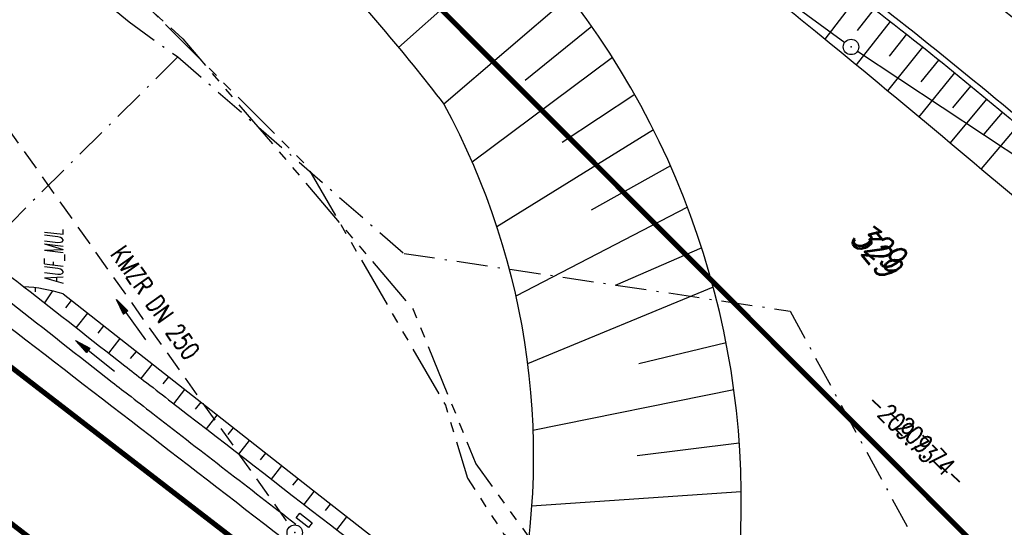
# Model space of a CAD drawing. Extents: x 448150 to 449332, y 437108 to 438384.
# Tile 140 of 172: x 448972 to 449068, y 437530 to 437580. Entities that reach past the tile are written whole.
import ezdxf
from ezdxf.enums import TextEntityAlignment as Align

# ---------------------------------------------------------------- set-up
doc = ezdxf.new("R2010")
doc.units = 0
doc.header["$LTSCALE"] = 2
doc.header["$MEASUREMENT"] = 0
for name, pattern in [('AUSGEZOGEN', [0]), ('BAB-FM2', [2.6, 1.5, -0.5, 0.1, -0.5]), ('GESTRICH-X2', [1.5, 1, -0.5]), ('PHANTOMX2', [5, 2.5, -0.5, 0.5, -0.5, 0.5, -0.5])]:
    doc.linetypes.add(name, pattern=pattern)
doc.layers.get('0').update_dxf_attribs({"linetype": 'AUSGEZOGEN'})
for name, color, linetype in [('212-ABSTAND', 8, 'AUSGEZOGEN'), ('212-FLSTNR', 8, 'AUSGEZOGEN'), ('212-GRENZL', 8, 'AUSGEZOGEN'), ('212-GRENZL-BAB', 7, 'AUSGEZOGEN'), ('212-GRENZP', 8, 'AUSGEZOGEN'), ('213-ABSTAND', 8, 'AUSGEZOGEN'), ('213-FLSTNR', 8, 'AUSGEZOGEN'), ('213-GRENZL', 8, 'AUSGEZOGEN'), ('213-GRENZL-BAB', 7, 'AUSGEZOGEN'), ('213-GRENZP', 8, 'AUSGEZOGEN'), ('ANMERKUNG', 7, 'CONTINUOUS'), ('BAB_FM', 5, 'BAB-FM2'), ('BOESCHG', 250, 'AUSGEZOGEN'), ('FBRTOP', 250, 'AUSGEZOGEN'), ('KANAL', 7, 'GESTRICH-X2'), ('Lichtwellenleiter COLT', 46, 'PHANTOMX2'), ('Lichtwellenleiter GLH', 46, 'PHANTOMX2'), ('MULDE', 250, 'AUSGEZOGEN'), ('PFEIL', 7, 'CONTINUOUS'), ('PFEILTOP', 200, 'AUSGEZOGEN'), ('SCHLITZRINNE', 200, 'AUSGEZOGEN'), ('SCHSYMBOL', 200, 'AUSGEZOGEN'), ('STRASSE', 250, 'AUSGEZOGEN'), ('TEXTO', 4, 'CONTINUOUS')]:
    doc.layers.add(name, color=color, linetype=linetype)
doc.styles.add('ROMANS', font='romans.shx', dxfattribs={"width": 0.8})

# ---------------------------------------------------------------- blocks, each defined once
blk = doc.blocks.new('GST')
at = {"color": 0}
blk.add_circle((0, 0), 0.75, dxfattribs=at)
blk.add_point((0, 0), dxfattribs=at)
blk = doc.blocks.new('13')
blk.add_lwpolyline([(0.755, 1.218), (-0.748, 1.218), (-0.748, 1.801), (0.755, 1.801)], close=True)
at = {"rotation": 180}
blk.add_blockref('GST', (0, 0), dxfattribs=at)
blk = doc.blocks.new('PFEIL2')
at = {"color": 0}
for p, q in [((0.88, 0.002), (-2.401, -0.012)), ((0.881, -0.271), (0.879, 0.276)), ((0.879, 0.276), (2.429, 0.009)), ((0.911, 0.27), (0.879, 0.265)), ((0.965, 0.261), (0.879, 0.246)), ((1.019, 0.252), (0.879, 0.228)), ((1.073, 0.242), (0.879, 0.209)), ((1.127, 0.233), (0.879, 0.191)), ((1.181, 0.224), (0.879, 0.172)), ((1.235, 0.214), (0.879, 0.154)), ((1.289, 0.205), (0.879, 0.135)), ((1.343, 0.196), (0.879, 0.117)), ((1.397, 0.187), (0.879, 0.098)), ((1.451, 0.177), (0.879, 0.08)), ((1.505, 0.168), (0.879, 0.061)), ((1.559, 0.159), (0.88, 0.043)), ((1.613, 0.149), (0.88, 0.024)), ((1.668, 0.14), (0.88, 0.006)), ((1.722, 0.131), (0.88, -0.013)), ((1.776, 0.121), (0.88, -0.031)), ((1.83, 0.112), (0.88, -0.05)), ((1.884, 0.103), (0.88, -0.068)), ((1.938, 0.094), (0.88, -0.087)), ((1.992, 0.084), (0.88, -0.105)), ((2.046, 0.075), (0.88, -0.124)), ((2.1, 0.066), (0.88, -0.142)), ((2.154, 0.056), (0.88, -0.161)), ((2.208, 0.047), (0.88, -0.179)), ((2.262, 0.038), (0.881, -0.198)), ((2.316, 0.029), (0.881, -0.216)), ((2.37, 0.019), (0.881, -0.235)), ((2.424, 0.01), (0.881, -0.253)), ((2.429, 0.009), (0.881, -0.271))]:
    blk.add_line(p, q, dxfattribs=at)

msp = doc.modelspace()

# ---------------------------------------------------------------- hatches: boundary and pattern name
at = {"layer": 'SCHLITZRINNE'}
h = msp.add_hatch(dxfattribs=at)
h.set_pattern_fill('_USER', color=256, scale=1.5, angle=45, style=0, pattern_type=0)
h.set_pattern_definition([(0.19809, (448696.2442, 437758.0261), (-0.005186, 1.499991), [])])
edge = h.paths.add_edge_path()
edge.add_arc((450103.943, 439168.643), 1992.851, 225.253931, 225.326505)
edge.add_arc((450104.379, 439169.084), 1993.471, 225.326505, 225.685513)
edge.add_arc((450114.112, 439179.052), 2007.404, 225.685514, 226.043274)
edge.add_arc((450116.374, 439181.397), 2010.661, 226.043274, 226.400342)
edge.add_arc((450108.345, 439172.967), 1999.019, 226.400342, 226.758448)
edge.add_arc((450107.359, 439171.918), 1997.58, 226.758448, 227.116898)
edge.add_arc((450114.22, 439179.306), 2007.663, 227.116898, 227.474446)
edge.add_arc((450112.044, 439176.933), 2004.443, 227.474446, 227.83238)
edge.add_arc((450107.824, 439172.273), 1998.156, 227.83238, 228.190877)
edge.add_arc((450107.663, 439172.094), 1997.915, 228.190877, 228.549748)
edge.add_arc((450107.034, 439171.381), 1996.965, 228.549748, 228.908704)
edge.add_arc((450111.572, 439176.585), 2003.869, 228.908704, 229.265964)
edge.add_arc((450119.093, 439185.318), 2015.394, 229.265964, 229.6222)
edge.add_arc((450115.134, 439180.663), 2009.284, 229.6222, 229.979919)
edge.add_arc((450101.808, 439164.793), 1988.56, 229.979919, 230.339497)
edge.add_arc((450135.905, 439205.921), 2041.985, 230.339497, 230.699144)
edge.add_arc((450015.788, 439059.171), 1852.343, 230.699144, 231.076753)
edge.add_arc((450440.038, 439584.513), 2527.6, 231.076753, 231.41321)
edge.add_arc((449605.176, 438538.206), 1189.037, 231.413211, 231.903765)
edge.add_arc((451876.599, 441435.451), 4870.53, 231.903765, 232.054115)
edge.add_arc((449764.385, 438726.671), 1435.572, 232.054115, 232.331051)
edge.add_arc((663048.573, 714993.472), 350453.466, 232.33105148, 232.33182369)
edge.add_arc((452105.708, 441751.773), 5260.885, 232.331837, 232.33814)
edge.add_arc((1083717.784, 1260087.558), 1038995.508, 232.338139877, 232.338829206)
edge.add_arc((362297.748, 325361.769), 141749.668, 52.33595822, 52.34101086, ccw=False)
edge.add_arc((130991.073, 25697.409), 520301.522, 52.33458173, 52.33595822, ccw=False)
edge.add_arc((597397.743, 629905.021), 242982.187, 232.33379622, 232.33674373)
edge.add_arc((1091510.304, 1270060.009), 1051651.236, 232.336743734, 232.337424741)
edge.add_arc((63904.407, -61307.138), 630166.935, 52.33651599, 52.337652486, ccw=False)
edge.add_line((448950.678, 437541.271), (448965.933, 437529.496))
edge.add_arc((450103.943, 439168.643), 1993.351, 225.253931, 225.326505)
edge.add_arc((450104.379, 439169.084), 1993.971, 225.326505, 225.633952)
h = msp.add_hatch(dxfattribs=at)
h.set_pattern_fill('_USER', color=256, scale=1.5, angle=45, style=0, pattern_type=0)
h.set_pattern_definition([(1.0848, (448717.7677, 437736.8698), (-0.0283982, 1.4997312), [])])
edge = h.paths.add_edge_path()
edge.add_arc((450104.379, 439169.084), 1993.971, 225.677136, 225.685513)
edge.add_arc((450114.112, 439179.052), 2007.904, 225.685514, 226.043274)
edge.add_arc((450116.374, 439181.397), 2011.161, 226.043274, 226.348764)
edge.add_arc((450103.943, 439168.643), 1992.851, 225.253931, 225.326505)
edge.add_arc((450104.379, 439169.084), 1993.471, 225.326505, 225.685513)
edge.add_arc((450114.112, 439179.052), 2007.404, 225.685514, 226.043274)
edge.add_arc((450116.374, 439181.397), 2010.661, 226.043274, 226.400342)
edge.add_arc((450108.345, 439172.967), 1999.019, 226.400342, 226.758448)
edge.add_arc((450107.359, 439171.918), 1997.58, 226.758448, 227.116898)
edge.add_arc((450114.22, 439179.306), 2007.663, 227.116898, 227.474446)
edge.add_arc((450112.044, 439176.933), 2004.443, 227.474446, 227.83238)
edge.add_arc((450107.824, 439172.273), 1998.156, 227.83238, 228.190877)
edge.add_arc((450107.663, 439172.094), 1997.915, 228.190877, 228.549748)
edge.add_arc((450107.034, 439171.381), 1996.965, 228.549748, 228.908704)
edge.add_arc((450111.572, 439176.585), 2003.869, 228.908704, 229.265964)
edge.add_arc((450119.093, 439185.318), 2015.394, 229.265964, 229.6222)
edge.add_arc((450115.134, 439180.663), 2009.284, 229.6222, 229.979919)
edge.add_arc((450101.808, 439164.793), 1988.56, 229.979919, 230.339497)
edge.add_arc((450135.905, 439205.921), 2041.985, 230.339497, 230.699144)
edge.add_arc((450015.788, 439059.171), 1852.343, 230.699144, 231.076753)
edge.add_arc((450440.038, 439584.513), 2527.6, 231.076753, 231.41321)
edge.add_arc((449605.176, 438538.206), 1189.037, 231.413211, 231.903765)
edge.add_arc((451876.599, 441435.451), 4870.53, 231.903765, 232.054115)
edge.add_arc((449764.385, 438726.671), 1435.572, 232.054115, 232.331051)
edge.add_arc((663048.573, 714993.472), 350453.466, 232.33105148, 232.33182369)
edge.add_arc((452105.708, 441751.773), 5260.885, 232.331837, 232.33814)
edge.add_arc((1083717.784, 1260087.558), 1038995.508, 232.338139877, 232.338829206)
edge.add_arc((362297.748, 325361.769), 141749.668, 52.33595822, 52.34101086, ccw=False)
edge.add_arc((130991.073, 25697.409), 520301.522, 52.33458173, 52.33595822, ccw=False)
edge.add_arc((597397.743, 629905.021), 242982.187, 232.33379622, 232.33674373)
edge.add_arc((1091510.304, 1270060.009), 1051651.236, 232.336743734, 232.337424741)
edge.add_arc((63904.407, -61307.138), 630166.935, 52.33651599, 52.337652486, ccw=False)
edge.add_line((448950.678, 437541.271), (448965.933, 437529.496))
h = msp.add_hatch(dxfattribs=at)
h.set_pattern_fill('_USER', color=256, scale=1.5, angle=45, style=0, pattern_type=0)
h.set_pattern_definition([(1.92282, (448737.9663, 437717.5835), (-0.05033, 1.4991554), [])])
edge = h.paths.add_edge_path()
edge.add_arc((450116.374, 439181.397), 2011.161, 226.391578, 226.400342)
edge.add_arc((450108.345, 439172.967), 1999.519, 226.400342, 226.758448)
edge.add_arc((450107.359, 439171.918), 1998.08, 226.758448, 227.116898)
edge.add_arc((450114.22, 439179.306), 2008.163, 227.116898, 227.474446)
edge.add_arc((450112.044, 439176.933), 2004.943, 227.474446, 227.83238)
edge.add_arc((450107.824, 439172.273), 1998.656, 227.83238, 228.068653)
edge.add_arc((450103.943, 439168.643), 1992.851, 225.253931, 225.326505)
edge.add_arc((450104.379, 439169.084), 1993.471, 225.326505, 225.685513)
edge.add_arc((450114.112, 439179.052), 2007.404, 225.685514, 226.043274)
edge.add_arc((450116.374, 439181.397), 2010.661, 226.043274, 226.400342)
edge.add_arc((450108.345, 439172.967), 1999.019, 226.400342, 226.758448)
edge.add_arc((450107.359, 439171.918), 1997.58, 226.758448, 227.116898)
edge.add_arc((450114.22, 439179.306), 2007.663, 227.116898, 227.474446)
edge.add_arc((450112.044, 439176.933), 2004.443, 227.474446, 227.83238)
edge.add_arc((450107.824, 439172.273), 1998.156, 227.83238, 228.190877)
edge.add_arc((450107.663, 439172.094), 1997.915, 228.190877, 228.549748)
edge.add_arc((450107.034, 439171.381), 1996.965, 228.549748, 228.908704)
edge.add_arc((450111.572, 439176.585), 2003.869, 228.908704, 229.265964)
edge.add_arc((450119.093, 439185.318), 2015.394, 229.265964, 229.6222)
edge.add_arc((450115.134, 439180.663), 2009.284, 229.6222, 229.979919)
edge.add_arc((450101.808, 439164.793), 1988.56, 229.979919, 230.339497)
edge.add_arc((450135.905, 439205.921), 2041.985, 230.339497, 230.699144)
edge.add_arc((450015.788, 439059.171), 1852.343, 230.699144, 231.076753)
edge.add_arc((450440.038, 439584.513), 2527.6, 231.076753, 231.41321)
edge.add_arc((449605.176, 438538.206), 1189.037, 231.413211, 231.903765)
edge.add_arc((451876.599, 441435.451), 4870.53, 231.903765, 232.054115)
edge.add_arc((449764.385, 438726.671), 1435.572, 232.054115, 232.331051)
edge.add_arc((663048.573, 714993.472), 350453.466, 232.33105148, 232.33182369)
edge.add_arc((452105.708, 441751.773), 5260.885, 232.331837, 232.33814)
edge.add_arc((1083717.784, 1260087.558), 1038995.508, 232.338139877, 232.338829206)
edge.add_arc((362297.748, 325361.769), 141749.668, 52.33595822, 52.34101086, ccw=False)
edge.add_arc((130991.073, 25697.409), 520301.522, 52.33458173, 52.33595822, ccw=False)
edge.add_arc((597397.743, 629905.021), 242982.187, 232.33379622, 232.33674373)
edge.add_arc((1091510.304, 1270060.009), 1051651.236, 232.336743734, 232.337424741)
edge.add_arc((63904.407, -61307.138), 630166.935, 52.33651599, 52.337652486, ccw=False)
edge.add_line((448950.678, 437541.271), (448965.933, 437529.496))
h = msp.add_hatch(dxfattribs=at)
h.set_pattern_fill('_USER', color=256, scale=1.5, angle=45, style=0, pattern_type=0)
h.set_pattern_definition([(5.43336, (448830.8072, 437635.437), (-0.142032, 1.4932605), [])])
edge = h.paths.add_edge_path()
edge.add_arc((450115.134, 439180.663), 2009.784, 229.703318, 229.979919)
edge.add_arc((450101.808, 439164.793), 1989.06, 229.979919, 230.339497)
edge.add_arc((450135.905, 439205.921), 2042.485, 230.339497, 230.699144)
edge.add_arc((450015.788, 439059.171), 1852.843, 230.699144, 231.076753)
edge.add_arc((450440.038, 439584.513), 2528.1, 231.076753, 231.211068)
edge.add_arc((450103.943, 439168.643), 1992.851, 225.253931, 225.326505)
edge.add_arc((450104.379, 439169.084), 1993.471, 225.326505, 225.685513)
edge.add_arc((450114.112, 439179.052), 2007.404, 225.685514, 226.043274)
edge.add_arc((450116.374, 439181.397), 2010.661, 226.043274, 226.400342)
edge.add_arc((450108.345, 439172.967), 1999.019, 226.400342, 226.758448)
edge.add_arc((450107.359, 439171.918), 1997.58, 226.758448, 227.116898)
edge.add_arc((450114.22, 439179.306), 2007.663, 227.116898, 227.474446)
edge.add_arc((450112.044, 439176.933), 2004.443, 227.474446, 227.83238)
edge.add_arc((450107.824, 439172.273), 1998.156, 227.83238, 228.190877)
edge.add_arc((450107.663, 439172.094), 1997.915, 228.190877, 228.549748)
edge.add_arc((450107.034, 439171.381), 1996.965, 228.549748, 228.908704)
edge.add_arc((450111.572, 439176.585), 2003.869, 228.908704, 229.265964)
edge.add_arc((450119.093, 439185.318), 2015.394, 229.265964, 229.6222)
edge.add_arc((450115.134, 439180.663), 2009.284, 229.6222, 229.979919)
edge.add_arc((450101.808, 439164.793), 1988.56, 229.979919, 230.339497)
edge.add_arc((450135.905, 439205.921), 2041.985, 230.339497, 230.699144)
edge.add_arc((450015.788, 439059.171), 1852.343, 230.699144, 231.076753)
edge.add_arc((450440.038, 439584.513), 2527.6, 231.076753, 231.41321)
edge.add_arc((449605.176, 438538.206), 1189.037, 231.413211, 231.903765)
edge.add_arc((451876.599, 441435.451), 4870.53, 231.903765, 232.054115)
edge.add_arc((449764.385, 438726.671), 1435.572, 232.054115, 232.331051)
edge.add_arc((663048.573, 714993.472), 350453.466, 232.33105148, 232.33182369)
edge.add_arc((452105.708, 441751.773), 5260.885, 232.331837, 232.33814)
edge.add_arc((1083717.784, 1260087.558), 1038995.508, 232.338139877, 232.338829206)
edge.add_arc((362297.748, 325361.769), 141749.668, 52.33595822, 52.34101086, ccw=False)
edge.add_arc((130991.073, 25697.409), 520301.522, 52.33458173, 52.33595822, ccw=False)
edge.add_arc((597397.743, 629905.021), 242982.187, 232.33379622, 232.33674373)
edge.add_arc((1091510.304, 1270060.009), 1051651.236, 232.336743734, 232.337424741)
edge.add_arc((63904.407, -61307.138), 630166.935, 52.33651599, 52.337652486, ccw=False)
edge.add_line((448950.678, 437541.271), (448965.933, 437529.496))

# ---------------------------------------------------------------- linework, layer by layer
at = {"layer": '212-GRENZL'}
for p, q in [((448980.686, 437629.378), (449052.034, 437577.332)), ((449053.265, 437576.476), (449105.945, 437541.575))]:
    msp.add_line(p, q, dxfattribs=at)
at = {"layer": '212-GRENZL-BAB', "const_width": 0.5, "flags": 128}
msp.add_lwpolyline([(449077.213, 437515.996), (448933.73, 437659.799)], dxfattribs=at)
at = {"layer": '213-GRENZL'}
for p, q in [((449031.106, 437592.598), (449052.034, 437577.333)), ((449053.265, 437576.476), (449105.945, 437541.574))]:
    msp.add_line(p, q, dxfattribs=at)
at = {"layer": '213-GRENZL-BAB', "const_width": 0.5, "flags": 128}
msp.add_lwpolyline([(449080.81, 437512.391), (449017.88, 437575.462)], dxfattribs=at)
at = {"layer": 'BAB_FM'}
for points in [[(448948.536, 437606.807), (448982.523, 437579.317), (448987.237, 437575.914), (448971.07, 437559.845)], [(448987.237, 437575.914), (449009.214, 437556.834), (449046.714, 437551.227), (449084.129, 437482.381), (449091.605, 437482.381), (449119.908, 437465.32), (449159.338, 437434.574), (449198.349, 437403.286), (449215.643, 437390.518)]]:
    msp.add_lwpolyline(points, dxfattribs=at)
at = {"layer": 'BOESCHG'}
for p, q in [((449020.677, 437587.534), (449008.687, 437576.832)), ((449025.289, 437581.805), (449013.082, 437571.335)), ((449050.122, 437577.659), (449053.327, 437581.809)), ((449053.28, 437578.492), (449054.908, 437580.584)), ((449053.182, 437575.141), (449056.484, 437579.353)), ((449027.445, 437578.884), (449020.972, 437573.646)), ((449056.383, 437575.998), (449058.056, 437578.116)), ((449056.23, 437572.621), (449059.622, 437576.873)), ((449029.466, 437575.858), (449015.833, 437565.705)), ((449059.465, 437573.491), (449061.183, 437575.621)), ((449059.263, 437570.099), (449062.736, 437574.362)), ((449062.531, 437570.965), (449064.284, 437573.095)), ((449031.625, 437572.257), (449024.567, 437567.593)), ((449062.29, 437567.57), (449065.825, 437571.82)), ((449065.58, 437568.42), (449067.359, 437570.537)), ((449033.453, 437568.827), (449018.231, 437559.399)), ((449065.309, 437565.033), (449068.887, 437569.246)), ((449035.103, 437565.334), (449027.388, 437561.023)), ((449036.75, 437561.327), (449020.075, 437552.666)), ((449038.132, 437557.383), (449029.728, 437553.729)), ((448973.391, 437553.492), (448973.383, 437553.113)), ((449039.261, 437553.547), (449021.213, 437546.113)), ((448975.073, 437553.184), (448974.277, 437552.032)), ((448976.365, 437551.548), (448976.924, 437552.259)), ((448977.381, 437549.606), (448978.496, 437551.023)), ((448979.512, 437549.08), (448980.068, 437549.786)), ((448980.532, 437547.142), (448981.64, 437548.549)), ((449040.508, 437548.136), (449032.038, 437546.09)), ((448982.659, 437546.611), (448983.211, 437547.312)), ((448983.685, 437544.68), (448984.783, 437546.075)), ((448985.81, 437544.146), (448986.355, 437544.839)), ((448986.847, 437542.23), (448987.927, 437543.602)), ((449041.259, 437543.567), (449021.733, 437539.613)), ((448988.964, 437541.686), (448989.498, 437542.365)), ((448990.011, 437539.783), (448991.07, 437541.128)), ((448992.118, 437539.225), (448992.642, 437539.891)), ((448993.176, 437537.336), (448994.214, 437538.655)), ((449041.788, 437538.392), (449031.873, 437537.17)), ((448995.271, 437536.765), (448995.785, 437537.418)), ((448996.34, 437534.888), (448997.357, 437536.181)), ((448998.425, 437534.304), (448998.929, 437534.944)), ((448999.509, 437532.437), (449000.501, 437533.708)), ((449041.976, 437533.656), (449021.607, 437532.283)), ((449001.584, 437531.846), (449002.077, 437532.477)), ((449002.673, 437529.99), (449003.654, 437531.247))]:
    msp.add_line(p, q, dxfattribs=at)
for points in [[(448978.354, 437631.931, 0.001597), (448980.166, 437630.914, -0.001529), (448982.06, 437629.852, -0.008532), (448987.182, 437626.842, -0.002783), (449002.666, 437617.265, -0.009212), (449016.05, 437608.536, -0.005885), (449036.576, 437594.248, -0.012216), (449058.154, 437578.037, -0.014461), (449075.627, 437563.39, -0.006049), (449087.223, 437552.83, -0.002601), (449091.142, 437549.135, -0.009494)], [(448980.658, 437628.032, -0.00343), (448995.023, 437618.539, -0.008355), (449000.827, 437614.504, -0.00082), (449029.818, 437593.549, -0.005981), (449033.755, 437590.621, -0.008686), (449049.173, 437578.436, -0.005326), (449073.751, 437557.867, -0.013704), (449083.27, 437549.264, 0.018713), (449088.049, 437545.031, 0.015958)], [(449013.082, 437571.335, -0.185375), (449019.812, 437520.539, 0.106141)]]:
    msp.add_lwpolyline(points, format="xyb", dxfattribs=at)
at = {"layer": 'BOESCHG', "flags": 128}
msp.add_lwpolyline([(448970.582, 437612.393, -0.012787), (448978.894, 437606.097, -0.012787), (448986.873, 437599.384, -0.023572), (449000.639, 437585.978, -0.023572), (449013.082, 437571.335, -0.023572)], format="xyb", dxfattribs=at)
msp.add_lwpolyline([(448976.101, 437552.906), (449000.31, 437533.856), (449026.762, 437513.204), (449033.499, 437507.727)], dxfattribs=at)
at = {"layer": 'BOESCHG'}
for centre, radius, start, end in [((448961.792, 437532.844), 80.187, 352.18545, 37.04125), ((448971.247, 437537.012), 16.618, 73.01773, 86.46578)]:
    msp.add_arc(centre, radius, start, end, dxfattribs=at)
at = {"layer": 'FBRTOP'}
for points in [[(448922.707, 437586.863, -0.000006), (448932.602, 437579.224, 0.000013), (448942.498, 437571.586, 0.000003), (448952.392, 437563.949, -0.000005), (448962.287, 437556.312, -0.000002), (448991.973, 437533.398, 0.000001), (449021.658, 437510.484, 0), (449059.524, 437481.257, 0), (449100.819, 437449.382, 0.000002), (449140.4, 437418.831, -0.000003), (449179.981, 437388.28, -0.000002), (449197.089, 437375.075, 0.000004)], [(448902.917, 437602.137, 0.000003), (448912.812, 437594.5, -0.000022)], [(448898.757, 437605.348, 0.000003), (448902.464, 437602.487, 0.000028)]]:
    msp.add_lwpolyline(points, format="xyb", dxfattribs=at)
at = {"layer": 'FBRTOP', "const_width": 0.5}
for points in [[(448913.542, 437574.988, -0.000006), (448923.437, 437567.35, 0.000013), (448933.332, 437559.712, 0.000003), (448943.227, 437552.075, -0.000005), (448953.122, 437544.437, -0.000002), (448982.808, 437521.524, 0.000001), (449012.493, 437498.61, 0), (449050.358, 437469.383, 0), (449091.654, 437437.508, 0.000002), (449131.235, 437406.957, -0.000003), (449170.816, 437376.406, -0.000001), (449185.277, 437365.244, 0.000004)], [(448920.886, 437584.504, -0.000006), (448930.781, 437576.866, 0.000013), (448940.677, 437569.227, 0.000003), (448950.572, 437561.59, -0.000005), (448960.466, 437553.953, -0.000002), (448990.152, 437531.039), (449019.838, 437508.125), (449057.703, 437478.898), (449098.999, 437447.023, 0.000002), (449138.58, 437416.472, -0.000003), (449178.161, 437385.922, -0.000002), (449194.742, 437373.122, 0.000004)], [(448901.097, 437599.778, 0.000003), (448910.992, 437592.141, -0.000022)], [(448893.751, 437590.263, 0.000003), (448903.647, 437582.626, -0.000022)], [(448896.936, 437602.99, 0.000003), (448900.643, 437600.128, 0.000028)], [(448889.562, 437593.497, 0.000003), (448893.294, 437590.616, 0.000028)]]:
    msp.add_lwpolyline(points, format="xyb", dxfattribs=at)
at = {"layer": 'KANAL'}
msp.add_line((448968.844, 437571.625), (448998.156, 437530.313), dxfattribs=at)
at = {"layer": 'Lichtwellenleiter COLT', "flags": 128}
msp.add_lwpolyline([(448659.361, 437835.396), (448668.132, 437829.071), (448675.787, 437824.126), (448685.034, 437816.399), (448707.69, 437793.318), (448725.457, 437778.29), (448744.096, 437761.363), (448761.357, 437745.153), (448817.297, 437686.934), (448837.365, 437672.417), (448852.442, 437665.478), (448883.386, 437653.906), (448906.675, 437637.299), (448923.155, 437622.302), (448933.12, 437620.67), (448942.93, 437614.42), (448953.22, 437606.47), (448980, 437585.1), (448999.76, 437565.35), (449013.23, 437542.09), (449015.39, 437534.98), (449018.87, 437529.6), (449025.86, 437525.22), (449038.3, 437522.199), (449054.369, 437521.792), (449059.826, 437520.831), (449063.597, 437518.321), (449065.942, 437515.989), (449065.942, 437515.989), (449095.923, 437479.561), (449111.4, 437468.124), (449127.441, 437455.522), (449178.723, 437415.235), (449213.53, 437388.76)], dxfattribs=at)
at = {"layer": 'Lichtwellenleiter GLH', "flags": 128}
msp.add_lwpolyline([(448402.855, 438190.721), (448415.11, 438168.314), (448419.911, 438160.49), (448420.725, 438158.165), (448503.055, 438031.342), (448522.169, 438004.419), (448532.905, 437989.335), (448539.667, 437979.777), (448549.911, 437964.576), (448559.068, 437950.984), (448598.005, 437903.186), (448632.587, 437863.534), (448656.705, 437838.284), (448666.355, 437831.36), (448672.424, 437827.199), (448672.424, 437827.199), (448672.424, 437827.199), (448838.467, 437670.549), (448842.766, 437668.364), (448853.433, 437664.997), (448877.046, 437657.59), (448892.657, 437650.227), (448906.675, 437637.299), (448920.226, 437624.264), (448935.452, 437618.377), (448950.431, 437608.21), (448972.816, 437591.004), (448987.735, 437577.681), (449010.104, 437551.375), (449016.191, 437536.404), (449021.739, 437528.719), (449038.775, 437522.269), (449054.536, 437521.856), (449060.555, 437520.65), (449065.786, 437515.9), (449095.768, 437479.472), (449099.803, 437476.391), (449111.456, 437468.051), (449130.147, 437452.823), (449130.147, 437452.823), (449149.325, 437438.239), (449167.315, 437424.317), (449186.306, 437409.335), (449205.486, 437394.548), (449213.167, 437388.457)], dxfattribs=at)
at = {"layer": 'MULDE'}
for points in [[(449107.415, 437376.841, 0.000009), (449131.747, 437358.942, 0.00096)], [(449106.23, 437375.23, 0.000009), (449130.561, 437357.33, 0.000999)], [(448963.233, 437560.413, -0.001875), (448969.522, 437555.709, -0.004319), (448972.272, 437553.599, -0.000177), (448982.104, 437545.912, 0.000957), (448983.921, 437544.496, 0.000452), (448986.347, 437542.617, -0.000037), (449015.922, 437519.742, -0.000819), (449032.82, 437506.626, -0.000483), (449061.417, 437484.31, -0.000483)], [(448961.93, 437558.895, -0.00135), (448968.318, 437554.112, -0.004319), (448971.04, 437552.023, -0.000177), (448980.872, 437544.337, 0.000957), (448982.695, 437542.916, 0.000452), (448985.123, 437541.035, -0.000017), (448998.702, 437530.533, -0.000703)]]:
    msp.add_lwpolyline(points, format="xyb", dxfattribs=at)
at = {"layer": 'STRASSE'}
for points in [[(448965.861, 437640.125, -0.007273), (448982.543, 437630.423, -0.002597), (448992.855, 437624.15, -0.002625), (449002.994, 437617.836, -0.008673), (449018.483, 437607.698, -0.007096), (449037.015, 437594.715, -0.00359), (449045.263, 437588.67, -0.003795), (449052.98, 437582.837, -0.008023), (449064.48, 437573.709, -0.00774), (449076.097, 437563.877, -0.007299), (449087.721, 437553.422, -0.008343), (449097.6, 437543.962, -0.003025), (449110.786, 437530.747, -0.005424), (449118.016, 437523.252, -0.000071), (449129.468, 437511.116, -0.000182), (449133.912, 437506.402, -0.000004), (449139.57, 437500.396, -0.000025), (449140.455, 437499.456, -0.000258), (449147.41, 437492.063, -0.000265), (449154.173, 437484.86, -0.000843), (449162.141, 437476.335, 0.000232), (449191.079, 437445.299, 0.000211), (449211.996, 437422.905, 0.000153), (449230.626, 437402.989, 0.003088)], [(449006.795, 437623.869, -0.008673), (449022.491, 437613.595, -0.007096), (449041.189, 437600.496, -0.00359), (449049.519, 437594.391, -0.003795), (449057.323, 437588.493, -0.008023), (449069.002, 437579.223, -0.00774), (449080.787, 437569.248, -0.007299), (449092.566, 437558.654, -0.008343), (449102.617, 437549.029, -0.003025), (449115.864, 437535.753, -0.005424), (449123.201, 437528.147, -0.000071), (449134.655, 437516.009, -0.000182), (449139.102, 437511.291, -0.000004), (449144.759, 437505.287, -0.000025), (449145.646, 437504.345, -0.000258), (449152.605, 437496.948, -0.000266), (449159.374, 437489.738, -0.000843), (449167.359, 437481.195, 0.000232), (449196.292, 437450.164, 0.000211), (449217.204, 437427.775, 0.000156), (449236.116, 437407.558, 0.003088)]]:
    msp.add_lwpolyline(points, format="xyb", dxfattribs=at)

# ---------------------------------------------------------------- block references
at = {"layer": '212-GRENZP', "rotation": 309.7713901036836}
msp.add_blockref('GST', (449052.64, 437576.89), dxfattribs=at)
at = {"layer": '213-GRENZP', "rotation": 322.3369009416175}
msp.add_blockref('GST', (449052.64, 437576.89), dxfattribs=at)
at = {"layer": 'PFEIL', "rotation": 125.3811000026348}
msp.add_blockref('PFEIL2', (448982.688, 437550.385), dxfattribs=at)
at = {"layer": 'PFEILTOP', "rotation": 141.3647349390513}
msp.add_blockref('PFEIL2', (448979.213, 437546.87), dxfattribs=at)
at = {"layer": 'SCHSYMBOL', "rotation": 322.3365}
msp.add_blockref('13', (448998.599, 437529.707), dxfattribs=at)

# ---------------------------------------------------------------- texts
at = {"layer": '212-ABSTAND', "insert": (449059.896, 437538.078), "char_height": 1.8, "attachment_point": 5, "rotation": 314.93879, "style": 'ROMANS'}
msp.add_mtext('-209.74-', dxfattribs=at)
at = {"layer": '212-FLSTNR', "style": 'ROMANS', "oblique": 15, "width": 0.8}
msp.add_text('329', height=2.5, rotation=309.77139, dxfattribs=at).set_placement((449052.42, 437558.18))
at = {"layer": '213-ABSTAND', "insert": (449058.153, 437539.34), "char_height": 1.8, "attachment_point": 5, "rotation": 314.9335, "style": 'ROMANS'}
msp.add_mtext('-209.73-', dxfattribs=at)
at = {"layer": '213-FLSTNR', "style": 'ROMANS', "oblique": 15, "width": 0.8}
msp.add_text('329', height=2.5, rotation=322.3369, dxfattribs=at).set_placement((449052.42, 437558.18))
at = {"layer": 'ANMERKUNG', "style": 'ROMANS', "oblique": 7, "width": 0.5}
msp.add_text('AUF_MUL', height=1.8, rotation=90, dxfattribs=at).set_placement((448976.101, 437553.906))
at = {"layer": 'TEXTO', "style": 'ROMANS', "width": 0.75}
msp.add_text('KMZR DN 250', height=1.8, rotation=305.3811, dxfattribs=at).set_placement((448984.313, 437551.531), align=Align.CENTER)

doc.saveas('drawing.dxf')
